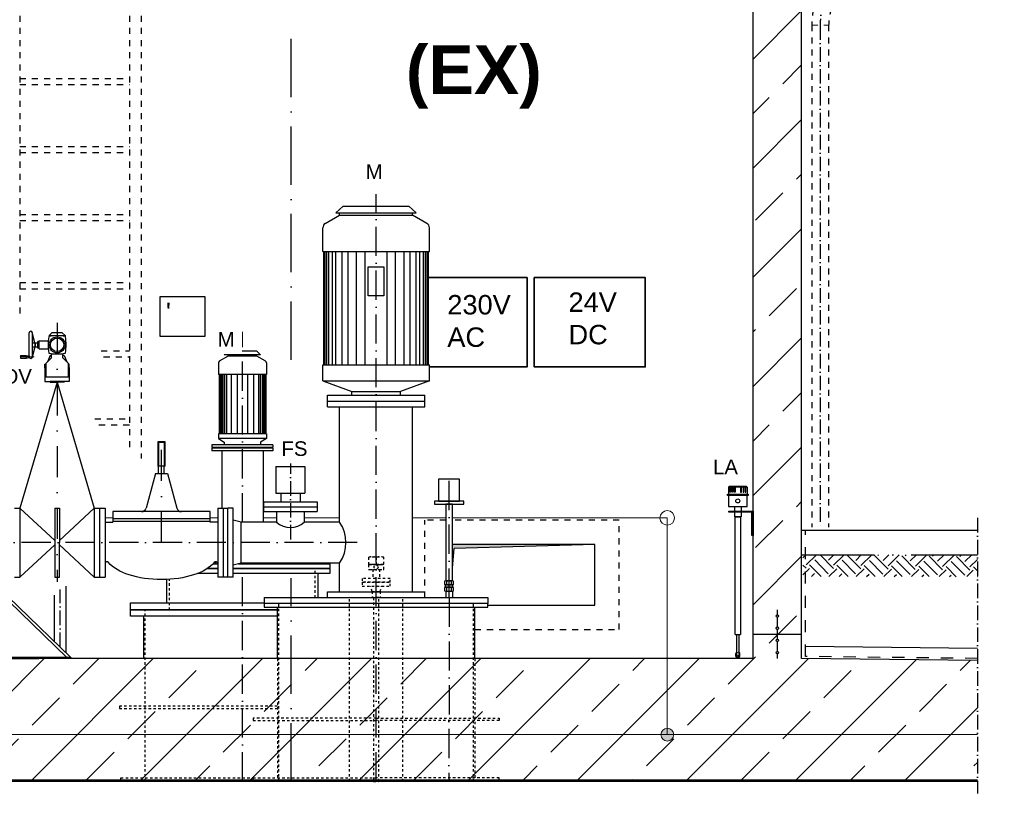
# Model space of a CAD drawing. Header units: millimetres. Extents: x -1777 to 1198744, y 17256 to 76241.
# Tile 50 of 201: x 105951 to 110001, y 50833 to 54044. Entities that reach past the tile are written whole.
import ezdxf

# ---------------------------------------------------------------- set-up
doc = ezdxf.new("R2010")
doc.units = ezdxf.units.MM
for name, pattern in [('ACAD_ISO10W100', [18, 12, -3, 0, -3]), ('DASHDOT', [25.4, 12.7, -6.35, 0, -6.35]), ('HIDDEN', [0.375, 0.25, -0.125]), ('JIS_02_1.0', [2, 1, -1]), ('STRICHPUNKT', [25.4, 12.7, -6.35, 0, -6.35])]:
    doc.linetypes.add(name, pattern=pattern)
doc.layers.add('0_POL_masch Installation Bestand', color=7, linetype='Continuous')
for name, color, linetype, lineweight in [('Bemaßung', 7, 'Continuous', 9), ('Beschriftung', 7, 'Continuous', 9), ('elektro Installation', 7, 'Continuous', 35), ('Verz. Bandstahl 30x3_5mm auf Putz', 1, 'GRENZE2', 18), ('Verz. Bandstahl 30x3_5mm im Beton', 5, 'GRENZE1', 18)]:
    doc.layers.add(name, color=color, linetype=linetype, lineweight=lineweight)
doc.styles.add('LBB3.5M1000', font='isocp.shx', dxfattribs={"height": 3.5})
doc.linetypes.add('GRENZE1', pattern='A,6.35,-2.54,[133,ltypeshp.shx,S=2.54,R=0,X=-2.54,Y=0],-2.54,25.4', length=36.83)
doc.linetypes.add('GRENZE2', pattern='A,6.35,-2.54,[132,ltypeshp.shx,S=2.54,R=0,X=-2.54,Y=0],-2.54,25.4', length=36.83)
pattern_1 = [(45, (240749.15, 89465.16), (-224.5064, 224.5064), []), (45, (240973.66, 89465.16), (-224.5064, 224.5064), [158.75, -79.375])]

msp = doc.modelspace()

# ---------------------------------------------------------------- hatches: boundary and pattern name
h = msp.add_hatch()
h.set_pattern_fill('ANSI33', color=256, scale=50, style=0)
h.set_pattern_definition([(45, (106564.04, 48335.6), (-224.506, 224.506), []), (45, (106788.54, 48335.6), (-224.506, 224.506), [158.75, -79.375])])
h.paths.add_polyline_path([(104819.58706, 54462.09841), (104819.58706, 54791.95736), (104829.58253, 54801.95283), (105009.39538, 54796.15184), (105019.58706, 54785.96016), (105019.58706, 54655.745), (105029.92042, 54645.41163), (106907.11185, 54584.85099), (106907.11185, 54710.98465), (106927.11185, 54730.98465), (107047.11185, 54730.98465), (107067.11185, 54710.98465), (107067.11185, 54379.58512), (105127.4551, 54442.16099), (105127.13265, 54432.16619), (105167.11185, 54430.8764), (105167.11185, 51415.38512), (108967.11185, 51415.38512), (108967.11185, 54308.28344), (109007.09219, 54306.99362), (109007.41463, 54316.98842), (108067.11185, 54347.32382), (108067.11185, 54710.98465), (108087.11185, 54730.98465), (108207.11185, 54730.98465), (108227.11185, 54710.98465), (108227.11185, 54542.26606), (109307.67874, 54504.40712), (109317.3511, 54494.08988), (109317.3511, 54316.99467), (109307.03385, 54307.32231), (109262.05725, 54308.77332), (109223.36783, 54350.0423), (109222.07805, 54310.0631), (109127.4551, 54313.11576), (109127.13265, 54303.12096), (109167.11185, 54301.83118), (109167.11185, 51415.38512), (109889.84974, 51407.24924), (109889.84974, 50915.38512), (104096.77694, 50915.38512), (104096.77694, 51405.58773), (104967.11185, 51415.38512), (104967.11185, 54437.32867), (105006.76861, 54436.04929), (105007.09105, 54446.04409), (104914.21521, 54449.04038), (104915.50499, 54489.01958), (104874.23601, 54450.33016), (104829.25941, 54451.78117)])
h = msp.add_hatch(color=256)
h.dxf.hatch_style = 1
h.paths.add_polyline_path([(108317.11185, 51885.38512), (107730.56185, 51885.38512), (107730.56185, 51789.11933), (107737.44157, 51867.75487)])
h = msp.add_hatch()
h.set_pattern_fill('EARTH', color=253, scale=12.5, angle=44.35504661, style=0)
h.set_pattern_definition([(44.35505, (146865.1, 48233.28), (1.26356, 112.24609), [79.375, -79.375]), (44.35505, (146844.294, 48254.565), (1.26356, 112.24609), [79.375, -79.375]), (44.35505, (146823.485, 48275.85), (1.26356, 112.24609), [79.375, -79.375]), (134.35505, (146823.64, 48289.88), (-112.24609, 1.26356), [79.375, -79.375]), (134.35505, (146844.93, 48310.69), (-112.24609, 1.26356), [79.375, -79.375]), (134.35505, (146866.21, 48331.5), (-112.24609, 1.26356), [79.375, -79.375])])
h.paths.add_polyline_path([(109889.84974, 51842.05174), (109889.84974, 51752.45834), (109172.52704, 51752.45834), (109172.52704, 51842.05174)])
h = msp.add_hatch()
h.set_pattern_fill('ANSI33', color=256, scale=50, style=0)
h.set_pattern_definition(pattern_1)
h.paths.add_polyline_path([(109072.11185, 51590.55806, -1), (109062.11185, 51590.55806, -1)], flags=17)
h = msp.add_hatch()
h.set_pattern_fill('ANSI33', color=256, scale=50, style=0)
h.set_pattern_definition([(45, (240749.15, 89515.16), (-224.5064, 224.5064), []), (45, (240973.66, 89515.16), (-224.5064, 224.5064), [158.75, -79.375])])
h.paths.add_polyline_path([(109072.11185, 51590.55806, -1), (109062.11185, 51590.55806, -1)], flags=17)
h = msp.add_hatch()
h.set_pattern_fill('ANSI33', color=256, scale=50, style=0)
h.set_pattern_definition(pattern_1)
h.paths.add_polyline_path([(109072.11185, 51540.55806, -1), (109062.11185, 51540.55806, -1)], flags=17)
h = msp.add_hatch()
h.set_pattern_fill('ANSI33', color=256, scale=50, style=0)
h.set_pattern_definition([(45, (240749.15, 89414.82), (-224.5064, 224.5064), []), (45, (240973.66, 89414.82), (-224.5064, 224.5064), [158.75, -79.375])])
h.paths.add_polyline_path([(109072.11185, 51490.21219, -1), (109062.11185, 51490.21219, -1)], flags=17)
h = msp.add_hatch()
h.set_pattern_fill('ANSI33', color=256, scale=50, style=0)
h.set_pattern_definition([(45, (240749.15, 89364.82), (-224.5064, 224.5064), []), (45, (240973.66, 89364.82), (-224.5064, 224.5064), [158.75, -79.375])])
h.paths.add_polyline_path([(109072.11185, 51440.21219, -1), (109062.11185, 51440.21219, -1)], flags=17)
at = {"layer": 'Verz. Bandstahl 30x3_5mm im Beton'}
h = msp.add_hatch(color=256, dxfattribs=at)
h.dxf.hatch_style = 1
edge = h.paths.add_edge_path()
edge.add_arc((108614.51069, 51102.70919), 26.4653, 0, 360)

# ---------------------------------------------------------------- linework, layer by layer
at = {"linetype": 'JIS_02_1.0', "ltscale": 25}
for p, q in [((105951.25126, 54659.63499), (105951.25126, 52814.3098)), ((106402.95126, 54659.63499), (106402.95126, 52261.4634)), ((106451.25126, 54659.63499), (106451.25126, 52238.70098)), ((105951.25126, 53802.05174), (106402.95126, 53802.05174)), ((105951.25126, 53777.05174), (106402.95126, 53777.05174)), ((105951.25126, 53522.05174), (106402.95126, 53522.05174)), ((105951.25126, 53497.05174), (106402.95126, 53497.05174)), ((105951.25126, 53242.05174), (106402.95126, 53242.05174)), ((105951.25126, 53217.05174), (106402.95126, 53217.05174)), ((105951.25126, 52962.05174), (106402.95126, 52962.05174)), ((105951.25126, 52937.05174), (106402.95126, 52937.05174)), ((106286.62408, 52682.05174), (106402.95126, 52682.05174)), ((106296.31118, 52657.05174), (106402.95126, 52657.05174)), ((106259.73569, 52402.05174), (106402.95126, 52402.05174)), ((106277.36975, 52377.05174), (106402.95126, 52377.05174)), ((107703.66185, 51985.38512), (107617.11185, 51985.38512)), ((107617.11185, 51666.38512), (107617.11185, 51985.38512)), ((108417.11185, 51985.38512), (107730.56185, 51985.38512)), ((108417.11185, 51535.38512), (108417.11185, 51985.38512)), ((107823.11185, 51535.38512), (108417.11185, 51535.38512))]:
    msp.add_line(p, q, dxfattribs=at)
for p, q in [((108967.11185, 51415.38512), (108967.11185, 54318.28864)), ((109167.11185, 51415.38512), (109167.11185, 54311.83638)), ((106072.16323, 52744.35211), (106083.62397, 52755.81285)), ((106072.16323, 52744.35211), (106072.16323, 52740.2374)), ((106072.16323, 52744.35211), (106138.06248, 52744.35211)), ((106126.60174, 52755.81285), (106083.62397, 52755.81285)), ((106138.06248, 52744.35211), (106126.60174, 52755.81285)), ((106138.06247, 52744.35211), (106138.06247, 52740.2374)), ((106076.461, 52662.40782), (106065.14481, 52635.85248)), ((106076.461, 52662.40782), (106081.38548, 52662.40782)), ((106133.7647, 52662.40782), (106128.84022, 52662.40782)), ((106133.7647, 52662.40782), (106145.08089, 52635.85248)), ((106054.97212, 52611.98057), (106054.97212, 52627.13275)), ((106054.97212, 52627.13275), (106058.464, 52627.13275)), ((106058.464, 52620.17486), (106054.97212, 52611.98057)), ((106155.25358, 52627.13275), (106151.7617, 52627.13275)), ((106151.7617, 52620.17486), (106155.25358, 52611.98057)), ((106155.25358, 52611.98057), (106155.25358, 52627.13275)), ((108866.66045, 52120.29683), (108869.66045, 52123.29683)), ((108866.66045, 52120.29683), (108866.66045, 52091.36472)), ((108942.66045, 52120.29683), (108866.66045, 52120.29683)), ((108939.66045, 52123.29683), (108869.66045, 52123.29683)), ((108872.29104, 52120.29683), (108874.02309, 52123.29683)), ((108874.18557, 52120.29683), (108875.91762, 52123.29683)), ((108879.41249, 52120.29683), (108880.21633, 52123.29683)), ((108882.58728, 52120.29683), (108883.39113, 52123.29683)), ((108899.66045, 52123.29683), (108899.66045, 52120.29683)), ((108909.66045, 52123.29683), (108909.66045, 52120.29683)), ((108926.73361, 52120.29683), (108925.92977, 52123.29683)), ((108929.90841, 52120.29683), (108929.10456, 52123.29683)), ((108935.13532, 52120.29683), (108933.40327, 52123.29683)), ((108937.02985, 52120.29683), (108935.2978, 52123.29683)), ((108942.66045, 52120.29683), (108939.66045, 52123.29683)), ((108942.66045, 52120.29683), (108942.66045, 52091.36472)), ((108891.21045, 52040.92257), (108891.21045, 52022.4221)), ((108918.11045, 52040.92257), (108918.11045, 52022.4221)), ((108891.21045, 52017.4221), (108891.21045, 51998.50355)), ((108918.11045, 51998.50355), (108891.21045, 51998.50355)), ((108918.11045, 52017.4221), (108918.11045, 51998.50355)), ((109167.11185, 51944.38512), (109889.84974, 51944.38512)), ((108317.11185, 51885.38512), (107730.56185, 51885.38512)), ((108317.11185, 51885.38512), (107737.44157, 51867.75487)), ((108317.11185, 51635.38512), (108317.11185, 51885.38512)), ((107730.56185, 51789.11933), (107737.44157, 51867.75487)), ((105747.1452, 51804.67156), (106145.36949, 51420.38512)), ((105763.87844, 51804.50537), (106161.9305, 51420.38512)), ((107178.11185, 51666.38512), (107178.11185, 51765.38512)), ((106142.10667, 51439.51513), (106142.10667, 51713.39587)), ((106556.11185, 51645.38512), (106556.11185, 51740.87343)), ((107707.87425, 51719.73769), (107707.87425, 51733.76418)), ((107726.34946, 51733.76418), (107726.34946, 51719.73769)), ((106094.67902, 51485.28281), (106094.67902, 51675.8249)), ((107703.66185, 51708.87325), (107730.56185, 51708.87325)), ((107703.66185, 51692.9072), (107703.66185, 51666.38512)), ((107707.87425, 51693.87698), (107707.87425, 51707.90347)), ((107726.34946, 51707.90347), (107726.34946, 51693.87698)), ((107730.56185, 51692.9072), (107730.56185, 51666.38512)), ((107877.11185, 51634.88512), (108317.11185, 51635.38512)), ((106461.40854, 51415.38512), (106461.40854, 51590.38512)), ((107011.11185, 51415.38512), (107011.11185, 51627.38512)), ((107823.11185, 51415.38512), (107823.11185, 51627.38512)), ((109067.11185, 51615.38512), (109067.11185, 51595.55806)), ((109067.11185, 51585.55806), (109067.11185, 51545.55806)), ((108893.91045, 51514.61007), (108915.41045, 51514.61007)), ((108967.11185, 51515.38512), (109167.11185, 51515.38512)), ((109067.11185, 51535.55806), (109067.11185, 51495.21219)), ((109067.11185, 51485.21219), (109067.11185, 51445.21219)), ((108895.91045, 51425.97112), (108895.91045, 51436.56426)), ((108899.66045, 51434.97112), (108899.66045, 51427.26729)), ((108909.66045, 51441.97112), (108912.23888, 51439.39269)), ((108909.66045, 51434.97112), (108909.66045, 51427.26729)), ((108913.41045, 51425.97112), (108913.41045, 51436.56426)), ((109067.11185, 51435.21219), (109067.11185, 51415.38512)), ((109889.84974, 51457.25241), (109183.22409, 51465.20692)), ((107067.11185, 51415.38512), (105167.11185, 51415.38512)), ((106161.9305, 51420.38512), (106161.9305, 51415.38512)), ((108967.11185, 51415.38512), (107067.11185, 51415.38512)), ((108899.66045, 51427.26729), (108904.66045, 51421.97112)), ((108909.41045, 51421.97112), (108899.91045, 51421.97112)), ((108909.66045, 51427.26729), (108904.66045, 51421.97112)), ((109889.84974, 51407.24924), (109167.11185, 51415.38512)), ((109889.84974, 50915.38512), (104096.77694, 50915.38512)), ((109889.84974, 50910.38512), (104096.77694, 50910.38512))]:
    msp.add_line(p, q)
at = {"color": 254, "linetype": 'JIS_02_1.0', "ltscale": 25}
for p, q in [((109208.50779, 54020.61503), (109208.50779, 51955.99297)), ((109278.27981, 54020.61503), (109278.27981, 51955.99297))]:
    msp.add_line(p, q, dxfattribs=at)
at = {"color": 253, "linetype": 'ACAD_ISO10W100', "ltscale": 5}
msp.add_line((109243.27981, 54020.61503), (109243.27981, 51955.99297), dxfattribs=at)
at = {"linetype": 'ACAD_ISO10W100', "ltscale": 20}
for p, q in [((107067.11185, 52644.31473), (107067.11185, 54018.45054)), ((107067.11185, 50910.38512), (107067.11185, 51746.86784))]:
    msp.add_line(p, q, dxfattribs=at)
at = {"linetype": 'ACAD_ISO10W100', "ltscale": 10}
for p, q in [((107417.11185, 50910.38512), (107417.11185, 53326.38512)), ((106867.11185, 51976.53512), (106867.11185, 52760.00952)), ((107717.11185, 51666.38512), (107717.11185, 52178.27862)), ((107339.73743, 51892.38512), (104240.25148, 51892.38512)), ((106867.11185, 50910.38512), (106867.11185, 51808.23512))]:
    msp.add_line(p, q, dxfattribs=at)
at = {"linetype": 'Continuous', "ltscale": 10}
for p, q in [((107282.11185, 53276.38512), (107252.11185, 53249.38512)), ((107282.11185, 53276.38512), (107552.11185, 53276.38512)), ((107552.11185, 53276.38512), (107582.11185, 53249.38512)), ((107208.11185, 53205.32152), (107267.11185, 53239.38512)), ((107252.11185, 53249.38512), (107582.11185, 53249.38512)), ((107267.11185, 53239.38512), (107267.11185, 53249.38512)), ((107267.11185, 53239.38512), (107567.11185, 53239.38512)), ((107567.11185, 53239.38512), (107567.11185, 53249.38512)), ((107626.11185, 53205.32152), (107567.11185, 53239.38512)), ((107198.11185, 53089.38512), (107198.11185, 53188.00102)), ((107636.11185, 53089.38512), (107636.11185, 53188.00092)), ((107198.11185, 53089.38512), (107636.11185, 53089.38512)), ((107202.11185, 52623.38512), (107202.11185, 53089.38512)), ((107207.11185, 52623.38512), (107207.11185, 53089.38512)), ((107214.61185, 52623.38512), (107214.61185, 53089.38512)), ((107222.11185, 52623.38512), (107222.11185, 53089.38512)), ((107237.11185, 52623.38512), (107237.11185, 53089.38512)), ((107252.11185, 52623.38512), (107252.11185, 53089.38512)), ((107277.11185, 52623.38512), (107277.11185, 53089.38512)), ((107302.11185, 52623.38512), (107302.11185, 53089.38512)), ((107337.11185, 52623.38512), (107337.11185, 53089.38512)), ((107372.11185, 52623.38512), (107372.11185, 53089.38512)), ((107462.11185, 52623.38512), (107462.11185, 53089.38512)), ((107497.11185, 52623.38512), (107497.11185, 53089.38512)), ((107532.11185, 52623.38512), (107532.11185, 53089.38512)), ((107557.11185, 52623.38512), (107557.11185, 53089.38512)), ((107582.11185, 52623.38512), (107582.11185, 53089.38512)), ((107597.11185, 52623.38512), (107597.11185, 53089.38512)), ((107612.11185, 52623.38512), (107612.11185, 53089.38512)), ((107619.61185, 52623.38512), (107619.61185, 53089.38512)), ((107627.11185, 52623.38512), (107627.11185, 53089.38512)), ((107632.11185, 52623.38512), (107632.11185, 53089.38512)), ((106773.61185, 52640.04392), (106807.11185, 52659.38512)), ((106807.11185, 52679.38512), (106792.11185, 52664.38512)), ((106942.11185, 52664.38512), (106792.11185, 52664.38512)), ((106927.11185, 52679.38512), (106807.11185, 52679.38512)), ((106807.11185, 52664.38512), (106807.11185, 52659.38512)), ((106927.11185, 52659.38512), (106807.11185, 52659.38512)), ((106927.11185, 52679.38512), (106942.11185, 52664.38512)), ((106960.72205, 52639.98032), (106927.11185, 52659.38512)), ((106768.61185, 52631.38372), (106768.61185, 52584.38512)), ((106965.61185, 52631.38362), (106965.61185, 52584.38512)), ((107198.11185, 52558.38512), (107198.11185, 52623.38512)), ((107198.11185, 52623.38512), (107636.11185, 52623.38512)), ((107636.11185, 52558.38512), (107636.11185, 52623.38512)), ((106965.61185, 52584.38512), (106768.61185, 52584.38512)), ((106771.11185, 52584.38512), (106771.11185, 52340.38512)), ((106776.11185, 52584.38512), (106776.11185, 52340.38512)), ((106781.11185, 52584.38512), (106781.11185, 52340.38512)), ((106786.11185, 52584.38512), (106786.11185, 52340.38512)), ((106793.61185, 52584.38512), (106793.61185, 52340.38512)), ((106801.11185, 52584.38512), (106801.11185, 52340.38512)), ((106821.11185, 52584.38512), (106821.11185, 52340.38512)), ((106846.11185, 52584.38512), (106846.11185, 52340.38512)), ((106888.11185, 52584.38512), (106888.11185, 52340.38512)), ((106913.11185, 52584.38512), (106913.11185, 52340.38512)), ((106933.11185, 52584.38512), (106933.11185, 52340.38512)), ((106940.61185, 52584.38512), (106940.61185, 52340.38512)), ((106948.11185, 52584.38512), (106948.11185, 52340.38512)), ((106953.11185, 52584.38512), (106953.11185, 52340.38512)), ((106958.11185, 52584.38512), (106958.11185, 52340.38512)), ((106963.11185, 52584.38512), (106963.11185, 52340.38512)), ((106105.11285, 52552.38472), (105952.11285, 52034.88472)), ((106105.11285, 52552.38472), (106258.11285, 52034.88472)), ((107198.11185, 52558.38512), (107636.11185, 52558.38512)), ((107198.11185, 52558.38512), (107317.11185, 52514.38512)), ((107636.11185, 52558.38512), (107517.11185, 52514.38512)), ((107217.11185, 52498.38512), (107617.11185, 52498.38512)), ((107217.11185, 52450.38512), (107217.11185, 52498.38512)), ((107317.11185, 52498.38512), (107317.11185, 52514.38512)), ((107317.11185, 52514.38512), (107517.11185, 52514.38512)), ((107517.11185, 52498.38512), (107517.11185, 52514.38512)), ((107617.11185, 52450.38512), (107617.11185, 52498.38512)), ((107217.11185, 52474.38512), (107617.11185, 52474.38512)), ((107217.11185, 52450.38512), (107617.11185, 52450.38512)), ((107267.11185, 51976.53512), (107267.11185, 52450.38512)), ((107567.11185, 51690.38512), (107567.11185, 52450.38512)), ((106965.61185, 52340.38512), (106768.61185, 52340.38512)), ((106768.61185, 52340.38512), (106768.61185, 52320.38512)), ((106965.61185, 52320.38512), (106768.61185, 52320.38512)), ((106768.61185, 52320.38512), (106792.11185, 52305.38512)), ((106965.61185, 52320.38512), (106942.11185, 52305.38512)), ((106965.61185, 52340.38512), (106965.61185, 52320.38512)), ((106519.11245, 52307.38452), (106519.11245, 52207.38472)), ((106549.11245, 52307.38452), (106519.11245, 52307.38452)), ((106549.11245, 52207.38472), (106549.11245, 52307.38452)), ((106742.11185, 52295.38512), (106742.11185, 52284.38512)), ((106742.11185, 52280.38512), (106742.11185, 52269.38512)), ((106759.11185, 52284.38512), (106759.11185, 52280.38512)), ((106777.11185, 52284.38512), (106777.11185, 52280.38512)), ((106792.11185, 52305.38512), (106792.11185, 52295.38512)), ((106942.11185, 52305.38512), (106942.11185, 52295.38512)), ((106957.11185, 52284.38512), (106957.11185, 52280.38512)), ((106782.11185, 52269.38512), (106782.11185, 52034.88472)), ((106952.11185, 52269.38512), (106952.11185, 51976.53512)), ((106549.11245, 52207.38472), (106519.11245, 52207.38472)), ((106522.61265, 52177.38472), (106522.61265, 52207.38472)), ((106545.61215, 52177.38472), (106545.61215, 52207.38472)), ((107004.61185, 52205.38512), (107004.61185, 52095.38512)), ((107004.61185, 52205.38512), (107124.61185, 52205.38512)), ((107124.61185, 52205.38512), (107124.61185, 52095.38512)), ((106509.11265, 52177.38472), (106470.88285, 52034.70852)), ((106509.11265, 52177.38472), (106559.11215, 52177.38472)), ((106559.11215, 52177.38472), (106597.34185, 52034.70852)), ((107004.61185, 52095.38512), (107124.61185, 52095.38512)), ((107024.61185, 52095.38512), (107024.61185, 52060.38512)), ((107104.61185, 52095.38512), (107104.61185, 52060.38512)), ((105930.11285, 52034.88472), (105952.11285, 52034.88472)), ((105952.11285, 52034.88472), (106095.11285, 51901.69842)), ((105952.11285, 52034.88472), (105952.11285, 51749.88472)), ((106095.11285, 52034.88472), (106115.11285, 52034.88472)), ((106095.11285, 52034.88472), (106095.11285, 51749.88472)), ((106258.11285, 52034.88472), (106115.11285, 51901.69842)), ((106115.11285, 52034.88472), (106115.11285, 51892.38512)), ((106258.11285, 52034.88472), (106258.11285, 51749.88472)), ((106258.11285, 52034.88472), (106302.11265, 52034.88472)), ((106280.11285, 52034.88472), (106280.11285, 51749.88472)), ((106302.11265, 52034.88472), (106302.11265, 51749.88472)), ((106766.11215, 52034.88472), (106766.11215, 51749.88552)), ((106766.11215, 52034.88472), (106788.11185, 52034.88472)), ((106788.11185, 52034.88472), (106788.11185, 51749.88552)), ((106788.11185, 52034.88472), (106807.11185, 52034.88472)), ((106807.11185, 51749.88512), (106807.11185, 52034.88512)), ((106829.11185, 52034.88512), (106807.11185, 52034.88512)), ((106829.11185, 51749.88512), (106829.11185, 52034.88512)), ((106954.61185, 52060.38512), (107174.61185, 52060.38512)), ((106954.61185, 52060.38512), (106954.61185, 52020.38512)), ((106954.61185, 52040.38512), (107174.61185, 52040.38512)), ((107174.61185, 52060.38512), (107174.61185, 52020.38512)), ((106334.11285, 52019.88472), (106334.11285, 51976.53472)), ((106734.11185, 52019.88472), (106334.11285, 52019.88472)), ((106734.11185, 51976.53472), (106734.11185, 52019.88472)), ((106954.61185, 52020.38512), (107174.61185, 52020.38512)), ((107007.46185, 52020.38512), (107007.46185, 51976.53512)), ((107121.76185, 52020.38512), (107121.76185, 51976.53512)), ((106302.11265, 51976.53472), (106334.11285, 51976.53472)), ((106734.11185, 51989.88472), (106334.11285, 51989.88472)), ((106734.11185, 51979.88492), (106334.11285, 51979.88492)), ((106766.11215, 51976.53472), (106734.11185, 51976.53472)), ((106862.11185, 51976.53512), (106829.11185, 51984.88512)), ((106862.11185, 51808.23512), (106862.11185, 51976.53512)), ((107007.46185, 51976.53512), (106862.11185, 51976.53512)), ((107267.11185, 51976.53512), (107121.76185, 51976.53512)), ((105952.11285, 51749.88472), (106095.11285, 51883.07092)), ((106115.11285, 51749.88472), (106115.11285, 51892.38432)), ((106258.11285, 51749.88472), (106115.11285, 51883.07112)), ((106757.11185, 51813.75658), (106757.11185, 51805.38512)), ((106862.11185, 51808.23512), (106829.11185, 51799.88512)), ((107267.11185, 51808.23512), (106862.11185, 51808.23512)), ((106977.11185, 51808.23512), (106977.11185, 51805.38512)), ((107267.11185, 51690.38512), (107267.11185, 51808.23512)), ((105930.11285, 51749.88472), (105952.11285, 51749.88472)), ((106095.11285, 51749.88472), (106115.11285, 51749.88472)), ((106258.11285, 51749.88472), (106302.11265, 51749.88472)), ((106788.11185, 51749.88552), (106766.11215, 51749.88552)), ((106807.11185, 51749.88512), (106788.11185, 51749.88552)), ((106829.11185, 51749.88512), (106807.11185, 51749.88512)), ((107217.11185, 51690.38512), (107617.11185, 51690.38512)), ((107217.11185, 51666.38512), (107217.11185, 51690.38512)), ((107617.11185, 51666.38512), (107617.11185, 51690.38512)), ((106957.11185, 51666.38512), (106957.11185, 51642.38512)), ((106957.11185, 51666.38512), (107877.11185, 51666.38512)), ((107877.11185, 51666.38512), (107877.11185, 51642.38512))]:
    msp.add_line(p, q, dxfattribs=at)
at = {"linetype": 'DASHDOT', "ltscale": 10}
for p, q in [((106105.11285, 52796.84162), (106105.11285, 51731.62192)), ((106534.11245, 51892.38552), (106534.11245, 52328.71072))]:
    msp.add_line(p, q, dxfattribs=at)
at = {"linetype": 'HIDDEN', "ltscale": 10}
for p, q in [((106522.61265, 52303.88422), (106522.61265, 52207.38472)), ((106545.61215, 52303.88422), (106522.61265, 52303.88422)), ((106545.61215, 52303.88422), (106545.61215, 52207.38472))]:
    msp.add_line(p, q, dxfattribs=at)
at = {"linetype": 'ACAD_ISO10W100', "ltscale": 5}
for p, q in [((107064.61185, 52235.63735), (107064.61185, 51892.38512)), ((109889.84974, 51994.38512), (109889.84974, 50860.38512)), ((106117.95667, 51462.81988), (106117.95667, 51699.07875))]:
    msp.add_line(p, q, dxfattribs=at)
at = {"linetype": 'JIS_02_1.0', "ltscale": 50}
for p, q in [((109183.22409, 51424.09299), (109183.22409, 51944.38512)), ((109889.84974, 51416.13401), (109183.22409, 51424.09299))]:
    msp.add_line(p, q, dxfattribs=at)
at = {"linetype": 'JIS_02_1.0', "ltscale": 10}
for p, q in [((107401.11185, 51833.97198), (107433.11185, 51833.97198)), ((107385.11185, 51832.03241), (107385.11185, 51803.97943)), ((107385.11185, 51803.97943), (107417.11185, 51803.97943)), ((107417.11185, 51832.03241), (107417.11185, 51803.97943)), ((107417.11185, 51803.97943), (107449.11185, 51803.97943)), ((107449.11185, 51803.97943), (107449.11185, 51832.03241)), ((107167.11185, 51666.38512), (107167.11185, 51785.38512)), ((107390.21185, 51782.25056), (107444.01185, 51782.25056)), ((107403.66185, 51782.25056), (107403.66185, 51745.38512)), ((107430.56185, 51782.25056), (107430.56185, 51745.38512)), ((106567.11185, 51615.38512), (106567.11185, 51741.4863)), ((107400.26185, 51691.38512), (107394.61185, 51713.38512)), ((107433.96185, 51691.38512), (107439.61185, 51713.38512)), ((107400.26185, 51691.38512), (107433.96185, 51691.38512)), ((107400.26185, 51691.38512), (107400.26185, 51666.38512)), ((107433.96185, 51691.38512), (107433.96185, 51666.38512)), ((107017.11185, 50910.38512), (107017.11185, 51642.38512)), ((107307.56185, 50910.38512), (107307.56185, 51666.38512)), ((107526.66185, 50910.38512), (107526.66185, 51666.38512)), ((107817.11185, 50910.38512), (107817.11185, 51642.38512)), ((106467.40854, 50910.38512), (106467.40854, 51615.38512)), ((107011.11185, 51415.38512), (107011.11185, 50915.38512)), ((107823.11185, 51415.38512), (107823.11185, 50915.38512))]:
    msp.add_line(p, q, dxfattribs=at)
at = {"color": 253, "linetype": 'ACAD_ISO10W100', "ltscale": 25}
msp.add_line((109167.11185, 51842.05174), (109889.84974, 51842.05174), dxfattribs=at)
at = {"linetype": 'JIS_02_1.0', "lineweight": 5, "ltscale": 2}
msp.add_line((108899.66045, 51441.97112), (108897.08202, 51439.39269), dxfattribs=at)
at = {"linetype": 'Continuous', "ltscale": 10}
for points in [[(107384.84132, 53027.50062), (107449.38238, 53027.50062), (107449.38238, 52907.68041), (107384.84132, 52907.68041)], [(107674.09265, 52063.32918), (107760.13106, 52063.32918), (107760.13106, 52152.84796), (107674.09265, 52152.84796)], [(107656.79919, 52050.57514), (107777.42451, 52050.57514), (107777.42451, 52063.32918), (107656.79919, 52063.32918)]]:
    msp.add_lwpolyline(points, close=True, dxfattribs=at)
for points in [[(106054.97212, 52611.98057), (106054.97212, 52554.67687), (106105.11285, 52554.67687)], [(106155.25358, 52611.98057), (106155.25358, 52554.67687), (106105.11285, 52554.67687)], [(106105.11285, 52554.67687), (106076.461, 52554.67687), (106076.461, 52552.38472), (106105.11285, 52552.38472)], [(106105.11285, 52554.67687), (106133.7647, 52554.67687), (106133.7647, 52552.38472), (106105.11285, 52552.38472)], [(108962.11185, 52022.4221), (108967.11185, 52022.4221), (108967.11185, 51922.4221), (108962.11185, 51922.4221), (108962.11185, 52017.4221), (108867.11185, 52017.4221), (108867.11185, 52022.4221), (108967.11185, 52022.4221), (108967.11185, 52017.4221)], [(108893.91045, 51514.61007), (108893.91045, 51998.50355), (108915.41045, 51998.50355), (108915.41045, 51514.61007)], [(107698.63664, 51733.76418), (107698.63664, 51719.73769)], [(107730.96826, 51734.73396), (107703.25545, 51734.73396)], [(107703.25545, 51718.7679), (107730.96826, 51718.7679)], [(107735.58706, 51719.73769), (107735.58706, 51733.76418)], [(107698.63664, 51707.90347), (107698.63664, 51693.87698)], [(107730.96826, 51708.87325), (107703.25545, 51708.87325)], [(107703.25545, 51692.9072), (107730.96826, 51692.9072)], [(107735.58706, 51693.87698), (107735.58706, 51707.90347)], [(107011.11185, 51615.38512), (106407.11185, 51615.38512), (106407.11185, 51645.38512), (106957.11185, 51645.38512)], [(107011.11185, 51590.38512), (106407.11185, 51590.38512), (106407.11185, 51615.38512), (107011.11185, 51615.38512)], [(108899.66045, 51514.61007), (108899.66045, 51434.97112)], [(108909.66045, 51434.97112), (108909.66045, 51514.61007)], [(106161.9305, 51420.38512), (105873.91284, 51420.38512), (105873.91284, 51415.38512), (106030.61185, 51415.38512)]]:
    msp.add_lwpolyline(points)
for points in [[(108872.29104, 52120.29683), (108874.18557, 52120.29683), (108874.18557, 52099.61799), (108872.29104, 52099.61799)], [(108879.41249, 52120.29683), (108882.58728, 52120.29683), (108882.58728, 52099.61799), (108879.41249, 52099.61799)], [(108889.70873, 52123.29683), (108894.02968, 52123.29683), (108894.02968, 52099.61799), (108889.70873, 52099.61799)], [(108919.61217, 52123.29683), (108915.29122, 52123.29683), (108915.29122, 52099.61799), (108919.61217, 52099.61799)], [(108929.90841, 52120.29683), (108926.73361, 52120.29683), (108926.73361, 52099.61799), (108929.90841, 52099.61799)], [(108937.02985, 52120.29683), (108935.13532, 52120.29683), (108935.13532, 52099.61799), (108937.02985, 52099.61799)], [(108947.16045, 52086.57258), (108862.16045, 52086.57258), (108862.16045, 52091.36472), (108947.16045, 52091.36472)], [(108942.66045, 52086.57258), (108866.66045, 52086.57258), (108866.66045, 52040.92257), (108942.66045, 52040.92257)], [(107701.56618, 51708.87325), (107732.65752, 51708.87325), (107732.65752, 51718.7679), (107701.56618, 51718.7679)], [(106957.11185, 51627.38512), (107877.11185, 51627.38512), (107877.11185, 51642.38512), (106957.11185, 51642.38512)]]:
    msp.add_lwpolyline(points, close=True)
for points in [[(107730.56185, 51734.73396), (107730.56185, 52050.57514), (107703.66185, 52050.57514), (107703.66185, 51734.73396)], [(106746.78978, 51805.38512), (106766.11215, 51805.38512)], [(106850.84838, 51805.38512), (107227.11185, 51805.38512), (107227.11185, 51785.38512), (106829.11185, 51785.38512)], [(106766.11215, 51765.38512), (106682.40174, 51765.38512)], [(106722.38879, 51785.38512), (106766.11215, 51785.38512)], [(106766.11215, 51785.38512), (106722.38879, 51785.38512)], [(106829.11185, 51785.38512), (107227.11185, 51785.38512), (107227.11185, 51765.38512), (106829.11185, 51765.38512)]]:
    msp.add_lwpolyline(points, dxfattribs=at)
at = {"linetype": 'JIS_02_1.0', "ltscale": 10}
for points in [[(107386.02051, 51782.25056), (107448.20319, 51782.25056), (107448.20319, 51802.03987), (107386.02051, 51802.03987)], [(107474.61185, 51729.38512), (107474.61185, 51745.38512), (107359.61185, 51745.38512), (107359.61185, 51729.38512)], [(107474.61185, 51713.38512), (107474.61185, 51729.38512), (107359.61185, 51729.38512), (107359.61185, 51713.38512)], [(107406.46185, 50910.38512), (107427.76185, 50910.38512), (107427.76185, 51666.38512), (107406.46185, 51666.38512)]]:
    msp.add_lwpolyline(points, close=True, dxfattribs=at)
for points in [[(107389.39904, 51802.03987), (107444.82466, 51802.03987)], [(107011.11185, 51220.38512), (106361.40854, 51220.38512), (106361.40854, 51210.38512), (107011.11185, 51210.38512)], [(107417.11185, 51170.38512), (106911.11185, 51170.38512), (106911.11185, 51160.38512), (107417.11185, 51160.38512)], [(107417.11185, 51170.38512), (107923.11185, 51170.38512), (107923.11185, 51160.38512), (107417.11185, 51160.38512)], [(106367.40854, 50915.38512), (106367.40854, 50925.38512), (106911.11077, 50925.38512)], [(106911.11077, 50915.38512), (106911.11077, 50925.38512), (107417.11185, 50925.38512)], [(107427.76185, 50910.38512), (107406.46185, 50910.38512)], [(107923.11077, 50915.38512), (107923.11077, 50925.38512), (107417.11185, 50925.38512)]]:
    msp.add_lwpolyline(points, dxfattribs=at)
for centre, radius in [((108904.66045, 52063.74757), 8.19799), ((109067.11185, 51590.55806), 5), ((109067.11185, 51540.55806), 5), ((109067.11185, 51490.21219), 5), ((109067.11185, 51440.21219), 5)]:
    msp.add_circle(centre, radius)
msp.add_circle((107417.11185, 51792.14521), 8.19799, dxfattribs=at)
at = {"color": 254, "linetype": 'JIS_02_1.0', "ltscale": 25}
for centre, radius, start in [((109514.75779, 54020.61503), 306.25, 158.40732211), ((109484.52981, 54020.61503), 206.25, 146.87737284)]:
    msp.add_arc(centre, radius, start, 180, dxfattribs=at)
at = {"color": 253, "linetype": 'ACAD_ISO10W100', "ltscale": 5}
msp.add_arc((109499.52981, 54020.61503), 256.25, 153.90813094, 180, dxfattribs=at)
at = {"linetype": 'Continuous', "ltscale": 10}
for centre, radius, start, end in [((107218.11185, 53188.00101), 20, 120.00013056, 180), ((107616.11185, 53188.00097), 20, 0, 60.00002222), ((106778.61185, 52631.38369), 10, 120.00005278, 180), ((106955.61185, 52631.38367), 10, 0, 60.000075), ((106451.56408, 52039.8849), 19.99995, 270, 344.99996944), ((106616.6607, 52039.8849), 19.99995, 195.00011944, 270), ((107064.61185, 52038.30164), 84.15001, 227.22318895, 312.77681105), ((107142.93948, 51892.38512), 150, 325.87501735, 34.12498265), ((106310.38496, 51805.53878), 8.24998, 36.91888056, 184.51569167), ((106757.83984, 51805.53878), 8.24998, 355.48430833, 143.08111944)]:
    msp.add_arc(centre, radius, start, end, dxfattribs=at)
at = {"linetype": 'JIS_02_1.0', "ltscale": 10}
for centre, start, end in [((107401.11185, 51767.00805), 76.17633142, 103.82366858), ((107433.11185, 51767.00805), 76.17633142, 103.82366858), ((107401.11185, 51869.00379), 256.17633142, 283.82366858), ((107433.11185, 51869.00379), 256.17633142, 283.82366858)]:
    msp.add_arc(centre, 66.96393, start, end, dxfattribs=at)
for centre, radius, start, end in [((107703.25545, 51723.25004), 11.48392, 66.28437342, 113.71562658), ((107703.25545, 51730.25182), 11.48392, 246.28437342, 293.71562658), ((107717.11185, 51690.25297), 44.48099, 78.01384423, 101.98615577), ((107717.11185, 51763.24889), 44.48099, 258.01384423, 281.98615577), ((107730.96826, 51723.25004), 11.48392, 66.28437342, 113.71562658), ((107730.96826, 51730.25182), 11.48392, 246.28437342, 293.71562658), ((107703.25545, 51697.38934), 11.48392, 66.28437342, 113.71562658), ((107703.25545, 51704.39111), 11.48392, 246.28437342, 293.71562658), ((107717.11185, 51664.39226), 44.48099, 78.01384423, 101.98615577), ((107717.11185, 51737.38819), 44.48099, 258.01384423, 281.98615577), ((107730.96826, 51697.38934), 11.48392, 66.28437342, 113.71562658), ((107730.96826, 51704.39111), 11.48392, 246.28437342, 293.71562658), ((108899.91045, 51436.56426), 4, 135, 180), ((108909.41045, 51436.56426), 4, 0, 45), ((108899.91045, 51425.97112), 4, 180, 270), ((108909.41045, 51425.97112), 4, 270, 0)]:
    msp.add_arc(centre, radius, start, end)
at = {"linetype": 'Continuous', "ltscale": 10, "extrusion": (0, 0, -1)}
msp.add_ellipse((106534.1124, 51848.63537), major_axis=(-231.99942, 0), ratio=0.4665948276, start_param=3.5016185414, end_param=5.9231594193, dxfattribs=at)
at = {"linetype": 'JIS_02_1.0', "lineweight": 5, "ltscale": 2, "extrusion": (0, 0, -1)}
msp.add_ellipse((108904.66045, 51434.97112), major_axis=(0, -6.28623), ratio=0.7953888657, dxfattribs=at)
at = {"linetype": 'ACAD_ISO10W100', "ltscale": 10}
msp.add_open_spline([(107717.11185, 51666.38512), (107717.27457, 51414.37678), (107717.43728, 51162.36843), (107715.55231, 50910.38512)], degree=3, dxfattribs=at)
at = {"layer": '0_POL_masch Installation Bestand'}
for p, q in [((105990.28739, 52656.97723), (105990.28739, 52755.03021)), ((106003.65825, 52656.97723), (106003.65825, 52755.03021)), ((106013.6864, 52714.36051), (106003.65825, 52751.78606)), ((106003.65825, 52714.36051), (106013.6864, 52714.36051)), ((106003.65825, 52697.64693), (106013.6864, 52697.64693)), ((106013.6864, 52697.64693), (106003.65825, 52660.22138)), ((106013.6864, 52714.36051), (106013.6864, 52697.64693)), ((106013.6864, 52711.57491), (106014.80064, 52711.57491)), ((106013.6864, 52700.43253), (106014.80064, 52700.43253)), ((106014.80064, 52714.36051), (106025.94302, 52714.36051)), ((106014.80064, 52714.36051), (106014.80064, 52697.64693)), ((106014.80064, 52697.64693), (106025.94302, 52697.64693)), ((106025.94302, 52692.07574), (106025.94302, 52719.9317)), ((106028.72862, 52719.9317), (106025.94302, 52719.9317)), ((106028.72862, 52692.07574), (106025.94302, 52692.07574)), ((106031.51422, 52722.7173), (106028.72862, 52719.9317)), ((106028.72862, 52692.07574), (106028.72862, 52719.9317)), ((106031.51422, 52689.29014), (106028.72862, 52692.07574)), ((106031.51422, 52689.29014), (106031.51422, 52722.7173)), ((106031.51422, 52722.7173), (106068.56265, 52722.7173)), ((106031.51422, 52689.29014), (106068.56265, 52689.29014)), ((105955.18888, 52662.54842), (105977.47365, 52662.54842)), ((105977.47365, 52662.54842), (105990.28739, 52660.28901)), ((106058.464, 52629.17167), (106081.38548, 52652.09315)), ((106081.38548, 52652.09315), (106081.38548, 52670.25701)), ((106128.84022, 52652.09315), (106128.84022, 52670.25702)), ((106151.7617, 52629.17167), (106128.84022, 52652.09315))]:
    msp.add_line(p, q, dxfattribs=at)
at = {"layer": '0_POL_masch Installation Bestand', "linetype": 'STRICHPUNKT', "lineweight": 18, "ltscale": 0.1}
for p, q in [((106010.25856, 52656.97723), (105951.71112, 52656.97723)), ((106003.65825, 52656.97723), (106007.1567, 52658.99705))]:
    msp.add_line(p, q, dxfattribs=at)
at = {"layer": '0_POL_masch Installation Bestand'}
for points in [[(106128.84022, 52667.65532), (106081.38548, 52667.65532)], [(106058.464, 52629.17167), (106058.464, 52574.73316), (106151.7617, 52574.73316), (106151.7617, 52629.17167)]]:
    msp.add_lwpolyline(points, dxfattribs=at)
for radius in [32.94962, 27.73322]:
    msp.add_circle((106105.11285, 52706.00372), radius, dxfattribs=at)
for centre, radius, start, end in [((105996.97282, 52755.03021), 6.68543, 0, 180), ((106245.46852, 52706.00372), 177.69365, 169.41081001, 190.58919768), ((106072.84, 52738.27656), 2.07433, 100.58919629, 169.41081001), ((106105.11286, 52565.64804), 177.69365, 79.41080861, 100.58919629), ((106137.3857, 52738.27656), 2.07433, 10.58919489, 79.41080861), ((105964.75718, 52706.00371), 177.69365, 349.4108081, 10.58919489), ((106072.84, 52673.73086), 2.07433, 190.58919768, 259.41081141), ((106105.11284, 52846.35938), 177.69365, 259.41081141, 280.5891982), ((106137.3857, 52673.73086), 2.07433, 280.5891982, 349.4108081)]:
    msp.add_arc(centre, radius, start, end, dxfattribs=at)
at = {"layer": 'Bemaßung'}
msp.add_arc((108906.84132, 51439.63772), 4.33013, 12.28860951, 49.37925172, dxfattribs=at)
at = {"layer": 'elektro Installation'}
msp.add_lwpolyline([(107636.11185, 52615.38512), (108037.66213, 52615.38512), (108037.66213, 52982.49698), (107632.11185, 52982.49698)], dxfattribs=at)
msp.add_lwpolyline([(108067.33659, 52982.49698), (108067.33659, 52615.38512), (108523.99972, 52615.38512), (108523.99972, 52982.49698)], close=True, dxfattribs=at)
at = {"layer": 'Verz. Bandstahl 30x3_5mm auf Putz', "ltscale": 2}
for p, q in [((106334.11285, 51994.38512), (106302.11265, 51994.38512)), ((106766.11215, 51994.38512), (106734.11185, 51994.38512)), ((107007.46185, 51994.38512), (106952.11185, 51994.38512)), ((107267.11185, 51994.38512), (107121.76185, 51994.38512)), ((107703.66185, 51994.38512), (107567.11185, 51994.38512)), ((108614.51069, 51994.38512), (107730.56185, 51994.38512))]:
    msp.add_line(p, q, dxfattribs=at)
at = {"layer": 'Verz. Bandstahl 30x3_5mm im Beton', "ltscale": 15}
for p, q in [((108614.51069, 51994.38512), (108614.51069, 51102.70919)), ((104096.77694, 51102.70919), (109889.84974, 51102.70919))]:
    msp.add_line(p, q, dxfattribs=at)
at = {"layer": 'Verz. Bandstahl 30x3_5mm im Beton', "linetype": 'Continuous'}
msp.add_circle((108614.51069, 51994.38512), 30, dxfattribs=at)
at = {"layer": 'Verz. Bandstahl 30x3_5mm im Beton', "linetype": 'Continuous', "ltscale": 15}
msp.add_circle((108614.51069, 51102.70919), 26.4653, dxfattribs=at)

# ---------------------------------------------------------------- texts
at = {"insert": (106552.76839, 52879.9764), "char_height": 80, "width": 388.5714209, "attachment_point": 1, "style": 'LBB3.5M1000'}
msp.add_mtext("{\\fWingdings 2|b0|i0|c2|p18;'}", dxfattribs=at)
at = {"layer": 'Beschriftung', "char_height": 80, "attachment_point": 1, "style": 'LBB3.5M1000'}
for s, insert, width in [('{\\fArial|b0|i0|c0|p34;230V AC}', (107709.91572, 52911.00811), 280.1363362), ('{\\fArial|b0|i0|c0|p34;24V DC}', (108208.36332, 52921.61127), 209.5177021)]:
    msp.add_mtext(s, dxfattribs=dict(at, insert=insert, width=width))

# ---------------------------------------------------------------- next in the draw order: texts
at = {"insert": (107503.31914, 53937.54468), "char_height": 200, "width": 602.3620889, "attachment_point": 1, "style": 'LBB3.5M1000', "bg_fill": 2}
msp.add_mtext('\\pi36.311;{\\fArial|b1|i0|c0|p34;(EX)}', dxfattribs=at)
at = {"layer": 'Beschriftung', "color": 1, "insert": (107373.97055, 53448.0722), "char_height": 60, "width": 111.9584505, "attachment_point": 1, "style": 'LBB3.5M1000', "bg_fill": 2}
msp.add_mtext('{\\fArial|b0|i0|c0|p34;\\C256;M}', dxfattribs=at)
at = {"layer": 'Beschriftung', "extrusion": (0, 0, -1), "insert": (106835.02354, 52758.38261), "char_height": 60, "width": 111.9584505, "attachment_point": 1, "text_direction": (-1, 0, 0), "style": 'LBB3.5M1000', "bg_fill": 2}
msp.add_mtext('{\\fArial|b0|i0|c0|p34;\\C256;M}', dxfattribs=at)
at = {"layer": 'Beschriftung', "char_height": 60, "width": 111.9584505, "attachment_point": 1, "style": 'LBB3.5M1000', "bg_fill": 2}
for s, insert in [('{\\fArial|b0|i0|c0|p34;MOV}', (105810.5776, 52606.3091)), ('{\\fArial|b0|i0|c0|p34;\\C256;FS}', (107027.75755, 52309.18902))]:
    msp.add_mtext(s, dxfattribs=dict(at, insert=insert))

# ---------------------------------------------------------------- next in the draw order: linework, layer by layer
at = {"color": 254, "linetype": 'JIS_02_1.0', "lineweight": 9, "ltscale": 25}
msp.add_line((109208.50779, 54020.61503), (109278.27981, 54020.61503), dxfattribs=at)
at = {"linetype": 'Continuous', "ltscale": 10}
for p, q in [((106992.11185, 52295.38512), (106742.11185, 52295.38512)), ((106992.11185, 52284.38512), (106742.11185, 52284.38512)), ((106992.11185, 52280.38512), (106742.11185, 52280.38512)), ((106992.11185, 52295.38512), (106992.11185, 52284.38512)), ((106992.11185, 52280.38512), (106992.11185, 52269.38512)), ((106992.11185, 52269.38512), (106742.11185, 52269.38512))]:
    msp.add_line(p, q, dxfattribs=at)
msp.add_lwpolyline([(106527.82594, 52742.02346), (106713.81046, 52742.02346), (106713.81046, 52903.47951), (106527.82594, 52903.47951)], close=True)
at = {"layer": '0_POL_masch Installation Bestand'}
for p, q in [((105955.18888, 52662.54842), (105955.18888, 52651.40603)), ((105955.18888, 52651.40603), (105977.47365, 52651.40603)), ((105977.47365, 52662.54842), (105977.47365, 52651.40603)), ((105977.47365, 52651.40603), (105990.28739, 52653.66544)), ((105990.28739, 52660.28901), (105990.28739, 52653.66544))]:
    msp.add_line(p, q, dxfattribs=at)
at = {"layer": '0_POL_masch Installation Bestand', "linetype": 'STRICHPUNKT', "lineweight": 18, "ltscale": 0.1}
msp.add_line((106003.65825, 52656.97723), (106007.1567, 52654.9574), dxfattribs=at)
at = {"layer": '0_POL_masch Installation Bestand'}
msp.add_arc((105996.97282, 52656.97723), 6.68543, 180, 0, dxfattribs=at)

# ---------------------------------------------------------------- next in the draw order: texts
at = {"layer": 'Beschriftung', "insert": (-641.05085, 52759.07674), "char_height": 500, "width": 7399.7669481, "attachment_point": 1, "style": 'LBB3.5M1000'}
msp.add_mtext('\\pi2004.5;{\\fArial|b0|i0|c0|p34;TOP VIEW\\P\\pi1431.8;\\fArial|b0|i1|c0|p34;DRAUFSICHT\\P\\pi64.583;\\fArial|b0|i0|c0|p34;\\H0.6x;(SECTION THROUGH PUMP HOUSE)\\P\\pi330.31;\\fArial|b0|i1|c0|p34;(SCHNITT DURCH PUMPENHAUS)}', dxfattribs=at)

# ---------------------------------------------------------------- next in the draw order: texts
at = {"layer": 'Beschriftung', "insert": (108802.63567, 52233.55645), "char_height": 60, "width": 111.9584505, "attachment_point": 1, "style": 'LBB3.5M1000', "bg_fill": 2}
msp.add_mtext('{\\fArial|b0|i0|c0|p34;\\C256;LA}', dxfattribs=at)

doc.saveas('drawing.dxf')
